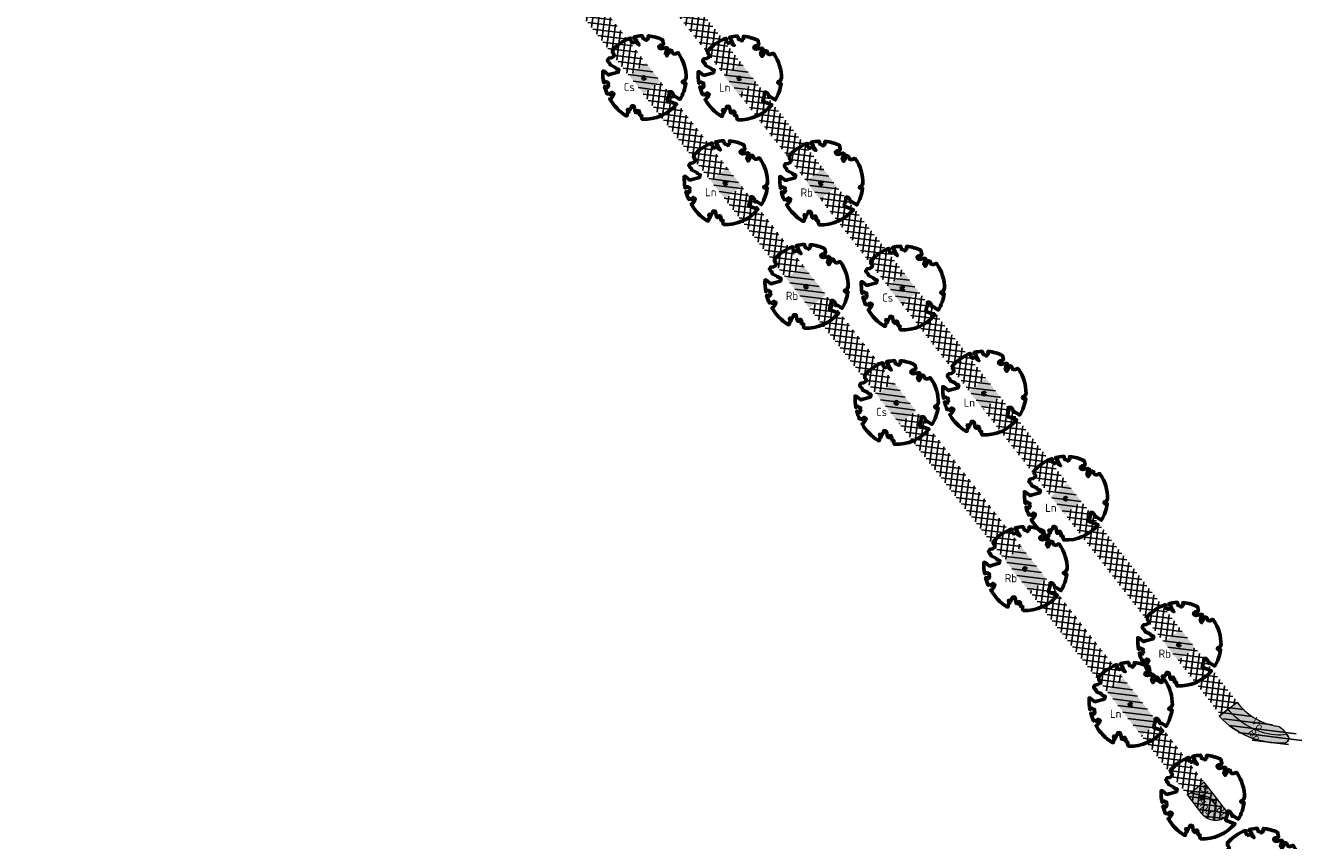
# Model space of a CAD drawing. Header units: metres. Extents: x 197065 to 198435, y 354837 to 355601.
# Tile 2 of 10: x 197350 to 197489, y 355053 to 355142. Entities that reach past the tile are written whole.
import ezdxf

# ---------------------------------------------------------------- set-up
doc = ezdxf.new("R2010")
doc.units = ezdxf.units.M
for name, color, linetype, lineweight in [('N-WE-GR-BEPLANING-T', 7, 'Continuous', 20), ('N-WE-GR-BOOM-S', 86, 'Continuous', 40), ('N-WE-GR-BOOMSPIEGELS-A', 62, 'Continuous', 20), ('N-WE-GR-PLANTVAKKEN-G', 7, 'Continuous', 20)]:
    doc.layers.add(name, color=color, linetype=linetype, lineweight=lineweight)
doc.layers.add('N-WE-GR-PLANTVAKKEN-A', color=7, linetype='Continuous', lineweight=20, true_color=0xffab57)
doc.layers.add('N-WE-RI-BOMENSTROOK_BOMENGROND-A', color=252, linetype='Continuous')
doc.layers.add('N-WE-RI-BOMENSTROOK_BOMENZAND-A', color=252, linetype='Continuous')
doc.styles.add('NLCS-ISO-M500-T25', font='NLCS-ISO.ttf', dxfattribs={"height": 1})
doc.styles.get("Standard").update_dxf_attribs({"font": 'arial.ttf'})
pattern_1 = [(352.816941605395, (197149.4492338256, 355488.5934941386), (0.07940031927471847, 0.6300163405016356), [])]
pattern_2 = [(352.816941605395, (197149.4492338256, 355488.5934941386), (0.07940031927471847, 0.6300163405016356), []), (82.81694160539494, (197149.4492338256, 355488.5934941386), (-0.6300163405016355, 0.07940031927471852), [])]

# ---------------------------------------------------------------- blocks, each defined once
blk = doc.blocks.new('*U6')
at = {"color": 86, "lineweight": 60}
blk.add_lwpolyline([(0.4325246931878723, 4.711883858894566), (0.4412366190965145, 4.722067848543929), (0.4495406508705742, 4.730963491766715), (0.457499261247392, 4.738955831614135), (0.4651749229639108, 4.746429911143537), (0.4726301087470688, 4.753770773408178), (0.4799272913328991, 4.761363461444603), (0.4871289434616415, 4.769593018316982), (0.4942975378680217, 4.778844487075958), (0.5013792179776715, 4.78953650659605), (0.507854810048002, 4.802222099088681), (0.5130888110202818, 4.817487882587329), (0.5164457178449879, 4.835920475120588), (0.5172900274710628, 4.858106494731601), (0.5149862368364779, 4.884632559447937), (0.5088988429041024, 4.916085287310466), (0.4752610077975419, 5.034436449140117, -0.5293802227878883), (0.5290991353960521, 5.098767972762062, -0.08713876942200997), (2.218306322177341, 4.624671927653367, -0.3723405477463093), (2.284485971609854, 4.472597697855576), (2.353810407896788, 4.119139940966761), (2.180208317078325, 3.946086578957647), (1.99206671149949, 3.985480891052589), (1.766984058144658, 3.816663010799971), (1.853127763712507, 3.602310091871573), (2.086202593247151, 3.527331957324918), (2.711896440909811, 3.67116193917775), (2.864476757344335, 3.58686285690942), (2.849520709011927, 3.452573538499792), (2.706793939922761, 3.364669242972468), (2.577044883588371, 2.941253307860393), (2.743005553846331, 2.669806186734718), (3.167776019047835, 3.346672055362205, -0.5046405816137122), (3.406018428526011, 3.139734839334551, 0.3319483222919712), (3.543642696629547, 2.921146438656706, 0.282007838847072), (3.99290985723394, 3.003759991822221), (3.956968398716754, 2.985163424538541, -0.5121558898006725), (4.162740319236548, 2.983535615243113, -0.1607604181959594), (5.094490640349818, -0.05607239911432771), (4.977332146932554, -0.1690536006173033), (4.976312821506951, -0.2938416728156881), (4.8618704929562, -0.3148519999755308), (4.876229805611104, -0.4378637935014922), (4.698090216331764, -0.3805204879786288), (4.644143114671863, -0.5192137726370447), (4.863809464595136, -0.6652633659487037), (4.932503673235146, -0.7196641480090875), (5.053640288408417, -0.5992007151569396, -0.1063709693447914), (4.340554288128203, -2.610345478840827), (3.70529781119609, -2.2009414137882), (3.587571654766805, -2.281876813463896), (3.512459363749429, -1.944794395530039), (3.286149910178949, -1.67334727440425), (3.023546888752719, -1.675915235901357), (3.029665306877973, -1.990035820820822), (2.830389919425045, -2.677651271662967), (2.860626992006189, -2.808775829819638), (3.005150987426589, -2.829446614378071), (3.929857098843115, -3.182947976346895, -0.2362982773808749), (-0.2250862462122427, -5.013472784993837, 0.1596250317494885), (-0.3470448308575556, -4.770134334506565, 0.3508021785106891), (-0.3148115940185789, -4.527846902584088, -0.5046405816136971), (-0.6000098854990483, -4.392775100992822), (-0.530619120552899, -4.170222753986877), (-0.6474450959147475, -3.962362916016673), (-0.8016343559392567, -3.977834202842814), (-0.8248145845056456, -4.14384857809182), (-0.941790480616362, -4.211479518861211), (-1.080272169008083, -4.105602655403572), (-1.199847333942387, -3.474824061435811), (-1.291065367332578, -3.383747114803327), (-1.521968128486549, -3.390946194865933), (-1.586173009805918, -3.664879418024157), (-1.680264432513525, -3.694423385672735), (-1.769024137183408, -3.922911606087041), (-2.003269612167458, -3.79763926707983, 0.7335825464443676), (-1.917708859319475, -3.972704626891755, -0.8616245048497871), (-1.870123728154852, -4.127626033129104, 0.2799778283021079), (-2.04306959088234, -4.392508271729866), (-2.03586990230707, -4.402599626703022, -0.8270561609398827), (-2.207893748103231, -4.582742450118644, -0.1167741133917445), (-4.152188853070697, -2.556267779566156), (-4.114413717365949, -2.549202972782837), (-4.083543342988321, -2.540638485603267), (-4.058769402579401, -2.530881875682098), (-4.039283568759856, -2.520240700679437), (-4.02427751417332, -2.509022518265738), (-4.012942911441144, -2.497534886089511), (-4.004471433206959, -2.486085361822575), (-3.767567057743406, -2.183934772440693), (-3.762478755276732, -2.173394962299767), (-3.758320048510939, -2.163280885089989), (-3.754774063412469, -2.153365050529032), (-3.751523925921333, -2.143419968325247), (-3.748252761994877, -2.133218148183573), (-3.744643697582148, -2.12253209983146), (-3.740379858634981, -2.111134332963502), (-3.735144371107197, -2.09879735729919), (-3.7287288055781, -2.085363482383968), (-3.721358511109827, -2.070954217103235), (-3.713367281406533, -2.055760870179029), (-3.705088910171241, -2.03997475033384), (-3.696857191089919, -2.02378716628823), (-3.689005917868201, -2.007389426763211), (-3.681868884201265, -1.990972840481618), (-3.675779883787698, -1.974728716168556), (-3.671016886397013, -1.958854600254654), (-3.667634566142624, -1.943572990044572), (-3.665631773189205, -1.929112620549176), (-3.665007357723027, -1.915702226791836), (-3.665760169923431, -1.903570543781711), (-3.66788905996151, -1.892946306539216), (-3.671392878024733, -1.884058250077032), (-3.676270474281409, -1.877135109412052), (-3.682496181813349, -1.87228834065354), (-3.689946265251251, -1.869160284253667), (-3.698472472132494, -1.867276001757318), (-3.707926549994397, -1.86616055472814), (-3.718160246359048, -1.865339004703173), (-3.72902530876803, -1.864336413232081), (-3.740373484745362, -1.86267784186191), (-3.752056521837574, -1.859888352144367), (-3.763951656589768, -1.855601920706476), (-3.776038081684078, -1.849888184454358), (-3.788320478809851, -1.842925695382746), (-3.800803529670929, -1.834893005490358), (-3.813491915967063, -1.8259686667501), (-3.826390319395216, -1.816331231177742), (-3.839503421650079, -1.806159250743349), (-3.852835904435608, -1.795631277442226), (-3.866362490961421, -1.784873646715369), (-3.879938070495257, -1.773803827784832), (-3.893387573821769, -1.76228707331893), (-3.906535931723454, -1.750188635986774), (-4.149695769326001, -2.02842049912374), (-4.161716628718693, -2.014754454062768), (-4.172911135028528, -2.000102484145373), (-4.183104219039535, -1.984329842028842), (-4.192608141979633, -1.967625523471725), (-4.203684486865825, -1.951473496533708), (-4.219082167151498, -1.937681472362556), (-4.241550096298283, -1.928057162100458), (-4.273837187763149, -1.924408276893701), (-4.318692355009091, -1.928542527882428), (-4.378864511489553, -1.942267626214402), (-4.457102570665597, -1.96739128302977, -0.04099741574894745), (-4.791147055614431, -1.027236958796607), (-4.617442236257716, -1.057135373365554), (-4.462688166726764, -1.156360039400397), (-4.380222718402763, -1.081691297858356), (-4.281020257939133, -0.9269601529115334), (-4.376017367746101, -0.7817417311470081), (-4.322820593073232, -0.567248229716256), (-4.520005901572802, -0.551067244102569), (-4.652051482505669, -0.4231675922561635), (-4.89199676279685, -0.5800962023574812, -0.05814040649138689), (-4.988069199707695, 0.8291727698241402), (-4.851792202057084, 0.8021379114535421), (-4.298456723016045, 0.3639367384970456), (-4.059571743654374, 0.4468333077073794), (-3.128243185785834, 0.6926248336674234), (-3.048903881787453, 1.000164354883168), (-3.408870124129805, 1.143500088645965), (-3.464013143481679, 1.261371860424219), (-4.121257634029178, 1.583987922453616), (-4.135853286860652, 1.768685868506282), (-4.357977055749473, 1.956958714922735), (-4.448296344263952, 2.139788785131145), (-4.296559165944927, 2.378269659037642), (-3.957550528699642, 2.431343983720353), (-3.649608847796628, 2.632691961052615), (-3.646147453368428, 2.840191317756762), (-3.838176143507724, 3.066466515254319), (-3.787176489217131, 3.162116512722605), (-3.863200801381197, 3.31009734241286, -0.1342797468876), (-1.664191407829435, 4.834836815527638, -0.5417265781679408), (-1.596738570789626, 4.783170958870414), (-1.607648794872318, 4.639467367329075), (-1.605334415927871, 4.564777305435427), (-1.595180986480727, 4.507652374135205), (-1.578905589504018, 4.464963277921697), (-1.558225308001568, 4.433580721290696), (-1.534857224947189, 4.41037540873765), (-1.510518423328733, 4.392218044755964), (-1.486925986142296, 4.375979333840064), (-1.465438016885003, 4.359178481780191), (-1.44597670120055, 4.341928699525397), (-1.428105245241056, 4.324991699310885), (-1.411386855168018, 4.3091291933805), (-1.395384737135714, 4.295102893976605), (-1.379662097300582, 4.283674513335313), (-1.3637821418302, 4.275605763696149), (-1.347308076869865, 4.271658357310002), (-1.329896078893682, 4.272312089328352), (-1.3115742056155, 4.276919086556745), (-1.292463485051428, 4.284549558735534), (-1.272684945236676, 4.294273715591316), (-1.25235961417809, 4.305161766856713), (-1.231608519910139, 4.316283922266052), (-1.210552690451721, 4.326710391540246), (-1.189313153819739, 4.335511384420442), (-1.168017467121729, 4.342023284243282), (-1.146819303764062, 4.346647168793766), (-1.125878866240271, 4.350050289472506), (-1.105356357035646, 4.352899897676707), (-1.085411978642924, 4.355863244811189), (-1.066205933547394, 4.359607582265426), (-1.047898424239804, 4.364800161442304), (-1.030649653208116, 4.372108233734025), (-1.014588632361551, 4.38201337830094), (-0.9997196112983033, 4.394254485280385), (-0.9860156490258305, 4.40838477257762), (-0.9734498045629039, 4.423957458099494), (-0.9628477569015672, 4.324096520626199), (-0.940279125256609, 4.298315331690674), (-0.8338833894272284, 4.117847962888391), (-0.6106941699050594, 3.995871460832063), (-0.9268198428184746, 4.507921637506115), (-0.9210099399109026, 4.523481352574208), (-0.9169947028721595, 4.538581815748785), (-0.9151697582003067, 4.553389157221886), (-0.9159307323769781, 4.56806950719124), (-0.9196732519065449, 4.58278899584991), (-0.9267929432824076, 4.59771375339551), (-0.9376854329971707, 4.613009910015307), (-0.9526429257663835, 4.628990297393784), (-0.9715439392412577, 4.64655455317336), (-0.9941635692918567, 4.666749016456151), (-1.020276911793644, 4.690620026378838), (-1.049659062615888, 4.719213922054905), (-1.082085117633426, 4.753577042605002), (-1.117330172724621, 4.794755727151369), (-1.199269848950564, 4.900951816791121, -0.5431042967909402), (-1.17106461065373, 4.981224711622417, -0.04676559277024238), (-0.234242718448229, 5.117425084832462, -0.3851675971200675), (-0.1815216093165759, 5.074406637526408), (-0.1522898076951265, 4.88240583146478), (-0.1377666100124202, 4.822421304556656), (-0.1214819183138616, 4.780422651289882), (-0.1038292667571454, 4.753143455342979), (-0.08520218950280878, 4.737317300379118), (-0.06599422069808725, 4.729677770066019), (-0.04659889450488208, 4.72695844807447), (-0.02740974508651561, 4.725892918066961), (-0.008747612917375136, 4.723795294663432), (0.009357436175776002, 4.720301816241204), (0.02694803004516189, 4.715629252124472), (0.04406679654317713, 4.709994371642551), (0.06075636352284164, 4.703613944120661), (0.07705935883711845, 4.696704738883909), (0.09301841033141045, 4.68948352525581), (0.1086761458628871, 4.682167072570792), (0.1240417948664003, 4.674922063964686), (0.138990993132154, 4.66771483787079), (0.1533659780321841, 4.660461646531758), (0.1670089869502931, 4.653078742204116), (0.1797622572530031, 4.645482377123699), (0.1914680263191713, 4.637588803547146), (0.2019685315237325, 4.629314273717), (0.211106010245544, 4.620575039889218), (0.2188088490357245, 4.611358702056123), (0.2253500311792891, 4.601938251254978), (0.2310886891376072, 4.59265802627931), (0.236383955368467, 4.583862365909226), (0.2415949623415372, 4.575895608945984), (0.2470808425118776, 4.56910209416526), (0.2532007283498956, 4.563826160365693), (0.2603137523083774, 4.560412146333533), (0.2686849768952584, 4.559130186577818), (0.2782031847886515, 4.55995359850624), (0.2886630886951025, 4.562781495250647), (0.2998594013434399, 4.567512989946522), (0.31158683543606, 4.574047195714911), (0.3236401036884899, 4.582283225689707), (0.3358139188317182, 4.592120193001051), (0.3479029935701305, 4.603457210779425), (0.3597324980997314, 4.616146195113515), (0.3712494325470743, 4.629850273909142), (0.382431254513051, 4.644185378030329), (0.393255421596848, 4.658767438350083), (0.4036993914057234, 4.673212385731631), (0.4137406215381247, 4.687136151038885), (0.4233565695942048, 4.700154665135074)], format="xyb", close=True, dxfattribs=at)
blk.add_circle((0, 0), 0.15, dxfattribs=at)
at = {"color": 7, "style": 'NLCS-ISO-M500-T25'}
for tag, p in [('NR', (-2.46167861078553, -0.401857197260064)), ('NAAM', (-2.46167861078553, -1.601857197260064))]:
    blk.add_attdef(tag, p, '', height=1, dxfattribs=at)
at = {"color": 7, "style": 'NLCS-ISO-M500-T25', "flags": 1}
for tag, p in [('WETNAAM', (-2.46167861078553, -2.801857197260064)), ('STAMDIA', (-2.46167861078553, -4.001857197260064)), ('STAMOMTR', (-2.46167861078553, -5.201857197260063)), ('OPMERKING', (-2.46167861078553, -6.401857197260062)), ('HANDH_KAPPEN', (-2.46167861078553, -7.601857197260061))]:
    blk.add_attdef(tag, p, '', height=1, dxfattribs=at)

msp = doc.modelspace()

# ---------------------------------------------------------------- hatches: boundary and pattern name
at = {"layer": 'N-WE-GR-BOOMSPIEGELS-A'}
h = msp.add_hatch(color=256, dxfattribs=at)
h.dxf.hatch_style = 1
h.paths.add_polyline_path([(197417.6367132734, 355138.2409869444), (197415.8297641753, 355136.8386864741), (197417.3667558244, 355134.8633211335), (197419.1809488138, 355136.271489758)])
h = msp.add_hatch(color=256, dxfattribs=at)
h.dxf.hatch_style = 1
h.paths.add_polyline_path([(197428.0159925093, 355138.1785248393), (197426.2071788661, 355136.7711236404), (197427.7359597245, 355134.7930260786), (197429.5543328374, 355136.1983632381)])
h = msp.add_hatch(color=256, dxfattribs=at)
h.dxf.hatch_style = 1
h.paths.add_polyline_path([(197426.5115606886, 355126.7741557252), (197424.7046115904, 355125.371855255), (197426.2416032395, 355123.3964899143), (197428.0557962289, 355124.8046585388)])
h = msp.add_hatch(color=256, dxfattribs=at)
h.dxf.hatch_style = 1
h.paths.add_polyline_path([(197436.9133697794, 355126.7265439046), (197435.104556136, 355125.3191427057), (197436.6333369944, 355123.341045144), (197438.4517101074, 355124.7463823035)])
h = msp.add_hatch(color=256, dxfattribs=at)
h.dxf.hatch_style = 1
h.paths.add_polyline_path([(197434.7805563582, 355116.1029403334), (197432.9667591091, 355114.7095088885), (197435.4327548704, 355111.5116392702), (197437.2503474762, 355112.9210215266)])
h = msp.add_hatch(color=256, dxfattribs=at)
h.dxf.hatch_style = 1
h.paths.add_polyline_path([(197445.8058729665, 355115.2707705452), (197443.9970593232, 355113.8633693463), (197445.5258401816, 355111.8852717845), (197447.3442132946, 355113.290608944)])
h = msp.add_hatch(color=256, dxfattribs=at)
h.dxf.hatch_style = 1
h.paths.add_polyline_path([(197444.6059662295, 355103.4397304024), (197442.7984383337, 355102.0381524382), (197445.2728524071, 355098.855001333), (197447.079988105, 355100.2571510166)])
h = msp.add_hatch(color=256, dxfattribs=at)
h.dxf.hatch_style = 1
h.paths.add_polyline_path([(197454.6971420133, 355103.8214427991), (197452.88832837, 355102.4140416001), (197454.4171092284, 355100.4359440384), (197456.2354823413, 355101.8412811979)])
h = msp.add_hatch(color=256, dxfattribs=at)
h.dxf.hatch_style = 1
h.paths.add_polyline_path([(197463.5869659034, 355092.3594702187), (197461.7781522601, 355090.9520690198), (197463.3069331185, 355088.973971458), (197465.1253062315, 355090.3793086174)])
h = msp.add_hatch(color=256, dxfattribs=at)
h.dxf.hatch_style = 1
h.paths.add_polyline_path([(197458.5961936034, 355085.4204198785), (197456.7873799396, 355084.0130187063), (197459.4764282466, 355080.5353322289), (197461.2959460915, 355081.9376148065)])
h = msp.add_hatch(color=256, dxfattribs=at)
h.dxf.hatch_style = 1
h.paths.add_polyline_path([(197477.4940728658, 355074.4531547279), (197475.9557676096, 355076.4221301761), (197474.1426742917, 355075.0148348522), (197475.6742308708, 355073.0466823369)])
h = msp.add_hatch(color=256, dxfattribs=at)
h.dxf.hatch_style = 1
h.paths.add_polyline_path([(197469.7143431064, 355071.0963025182), (197467.9055294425, 355069.6889013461), (197471.6548980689, 355064.8452820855), (197473.4709315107, 355066.2567737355)])
at = {"layer": 'N-WE-GR-PLANTVAKKEN-A'}
h = msp.add_hatch(color=256, dxfattribs=at)
h.dxf.hatch_style = 1
edge = h.paths.add_edge_path()
edge.add_arc((197486.3041297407, 355064.913293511), 1.0000000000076, 37.79680796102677, 79.0778210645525)
edge.add_arc((197485.6969534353, 355061.7668393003), 4.204502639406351, 79.07780114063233, 80.65153068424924)
edge.add_arc((197487.3885380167, 355072.4109426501), 6.573284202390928, 218.3563415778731, 261.1736113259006, ccw=False)
edge.add_line((197482.233988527, 355068.3318882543), (197482.0872029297, 355068.5206481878))
edge.add_line((197482.0872029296, 355068.5206481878), (197480.1385595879, 355067.0082181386))
edge.add_arc((197486.8547579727, 355073.1234946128), 9.083167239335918, 222.3186908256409, 272.4394380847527)
edge.add_arc((197487.2201240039, 355064.5481073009), 0.499999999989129, 272.4351305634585, 397.7967814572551)
edge.add_line((197487.6152187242, 355064.8545386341), (197487.0943188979, 355065.5261565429))
h = msp.add_hatch(color=256, dxfattribs=at)
h.dxf.hatch_style = 1
edge = h.paths.add_edge_path()
edge.add_line((197481.2535882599, 355056.2301042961), (197481.0166009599, 355056.0461558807))
edge.add_arc((197479.7913229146, 355057.6222556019), 1.996345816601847, 218.8848753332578, 307.861905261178, ccw=False)
edge.add_line((197478.2373495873, 355056.3690343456), (197476.7085655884, 355058.3471359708))
edge.add_line((197476.7085655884, 355058.3471359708), (197478.5151659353, 355059.7581097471))
edge.add_line((197478.5151659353, 355059.7581097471), (197481.2535882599, 355056.2301042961))
at = {"layer": 'N-WE-RI-BOMENSTROOK_BOMENGROND-A'}
h = msp.add_hatch(dxfattribs=at)
h.set_pattern_fill('ANSI31', color=256, scale=0.2)
h.set_pattern_definition(pattern_1)
h.paths.add_polyline_path([(197365.8189931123, 355204.9485386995), (197363.2796130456, 355208.2201110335), (197361.4626734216, 355206.809887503), (197364.0020534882, 355203.538315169)])
h.paths.add_polyline_path([(197358.8344563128, 355213.6371731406, 0.002598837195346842), (197358.2037368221, 355214.3420914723, 0.02111456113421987), (197351.9341728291, 355220.7137425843), (197350.9056990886, 355221.6742708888), (197350.7013947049, 355221.5104678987, 0.3999467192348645), (197350.3934824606, 355218.6972358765, 0.05840686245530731), (197354.4644483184, 355214.4870205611, -0.02617474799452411), (197356.9812345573, 355212.198789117)])
h.paths.add_polyline_path([(197374.7075038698, 355193.4971587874), (197373.1745999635, 355195.4720526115), (197371.3576603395, 355194.0618290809), (197372.8905642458, 355192.0869352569)])
h.paths.add_polyline_path([(197383.6006779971, 355182.0397708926), (197382.0654422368, 355184.0176689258), (197380.2485026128, 355182.6074453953), (197381.7837383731, 355180.6295473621)])
h.paths.add_polyline_path([(197392.4915193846, 355170.5853883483), (197390.9562845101, 355172.5632852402), (197389.1393448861, 355171.1530617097), (197390.6745797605, 355169.1751648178)])
h.paths.add_polyline_path([(197401.3800310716, 355159.1340072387), (197399.8471271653, 355161.1089010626), (197398.0301875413, 355159.6986775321), (197399.5630914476, 355157.7237837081)])
h.paths.add_polyline_path([(197410.2708733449, 355147.6796235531), (197408.7379694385, 355149.6545173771), (197406.9210298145, 355148.2442938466), (197408.4539337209, 355146.2694000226)])
h.paths.add_polyline_path([(197419.1617159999, 355136.2252393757), (197417.6288120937, 355138.2001331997), (197415.8118724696, 355136.7899096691), (197417.3447763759, 355134.8150158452)])
h.paths.add_polyline_path([(197428.0548896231, 355124.7678521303), (197426.5196547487, 355126.7457490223), (197424.7027151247, 355125.3355254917), (197426.2379499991, 355123.3576285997)])
h.paths.add_polyline_path([(197437.2515415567, 355112.9194831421), (197434.7800783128, 355116.1035558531), (197432.9631386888, 355114.6933323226), (197435.4346019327, 355111.5092596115)])
h.paths.add_polyline_path([(197447.0797943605, 355100.2574006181), (197444.6083241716, 355103.4414822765), (197442.7913845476, 355102.0312587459), (197445.2628547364, 355098.8471770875)])
h.paths.add_polyline_path([(197461.2946523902, 355081.9439008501), (197458.590774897, 355085.4274009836), (197456.773835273, 355084.017177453), (197459.4777127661, 355080.5336773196)])
h.paths.add_polyline_path([(197473.4732977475, 355066.2537252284), (197469.7144742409, 355071.0963492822), (197467.8975346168, 355069.6861257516), (197471.6563581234, 355064.8435016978)])
h = msp.add_hatch(dxfattribs=at)
h.set_pattern_fill('ANSI31', color=256, scale=0.2)
h.set_pattern_definition(pattern_1)
h.paths.add_polyline_path([(197415.449886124, 355154.3774749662), (197419.1288927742, 355149.6376817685), (197419.146583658, 355149.6514126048, -0.1185269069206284), (197417.5285944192, 355153.9572156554, 0.1360929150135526), (197415.5099464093, 355158.8125686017), (197411.8375650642, 355163.5002862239), (197409.3206340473, 355161.5296184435), (197409.009044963, 355159.0429419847), (197413.6867157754, 355153.0089846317)])
h.paths.add_polyline_path([(197420.6639529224, 355147.6631654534), (197419.5472424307, 355149.1018627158, -0.01728715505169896), (197419.146583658, 355149.6514126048), (197417.3628483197, 355148.2669606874), (197418.8951819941, 355146.2903282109)])
h.paths.add_polyline_path([(197429.5547830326, 355136.2087974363), (197428.0212264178, 355138.1845321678), (197426.2467078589, 355136.8072338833), (197427.7790664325, 355134.8305692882)])
h.paths.add_polyline_path([(197438.4456483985, 355124.7543839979), (197436.912069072, 355126.7301479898), (197435.1306048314, 355125.3474587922), (197436.662986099, 355123.370764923)])
h.paths.add_polyline_path([(197447.3364910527, 355113.29999982), (197445.8029117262, 355115.2757638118), (197444.014501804, 355113.887683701), (197445.5468830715, 355111.9109898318)])
h.paths.add_polyline_path([(197456.2266582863, 355101.8464858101), (197454.694432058, 355103.8205065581), (197452.8990759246, 355102.4270351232), (197454.4301051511, 355100.4520853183)])
h.paths.add_polyline_path([(197465.1181763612, 355090.391231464), (197463.5852677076, 355092.3661314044), (197461.782965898, 355090.9672690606), (197463.3146770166, 355088.9914396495)])
h.paths.add_polyline_path([(197477.4920950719, 355074.4494783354), (197475.9591849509, 355076.4243801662), (197474.1472164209, 355075.0180149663), (197475.6789290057, 355073.0421836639)])
h.paths.add_polyline_path([(197488.26698728, 355063.9646249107), (197489.1644275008, 355064.1526913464), (197489.2298045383, 355064.2319717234, 0.240433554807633), (197486.4433050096, 355065.9327888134, -0.1962946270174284), (197482.3224113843, 355068.2264125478), (197482.1038866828, 355068.5079455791), (197480.2871178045, 355067.0978545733), (197480.5055106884, 355066.8161388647, 0.2868261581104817)])
at = {"layer": 'N-WE-RI-BOMENSTROOK_BOMENZAND-A'}
h = msp.add_hatch(dxfattribs=at)
h.set_pattern_fill('ANSI37', color=256, scale=0.2)
h.set_pattern_definition(pattern_2)
h.paths.add_polyline_path([(197363.2796130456, 355208.2201110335), (197362.682455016, 355208.9894506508, 0.01658263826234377), (197358.8344563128, 355213.6371731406), (197356.9812345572, 355212.198789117, -0.03014263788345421), (197359.5645149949, 355209.2553515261), (197361.4626734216, 355206.809887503)])
h.paths.add_polyline_path([(197373.1745999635, 355195.4720526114), (197365.8189931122, 355204.9485386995), (197364.0020534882, 355203.538315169), (197371.3576603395, 355194.0618290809)])
h.paths.add_polyline_path([(197382.0654422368, 355184.0176689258), (197374.7075038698, 355193.4971587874), (197372.8905642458, 355192.0869352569), (197380.2485026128, 355182.6074453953)])
h.paths.add_polyline_path([(197390.9562845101, 355172.5632852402), (197383.6006779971, 355182.0397708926), (197381.7837383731, 355180.629547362), (197389.1393448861, 355171.1530617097)])
h.paths.add_polyline_path([(197399.8471271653, 355161.1089010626), (197392.4915193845, 355170.5853883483), (197390.6745797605, 355169.1751648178), (197398.0301875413, 355159.6986775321)])
h.paths.add_polyline_path([(197408.7379694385, 355149.6545173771), (197401.3800310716, 355159.1340072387), (197399.5630914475, 355157.7237837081), (197406.9210298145, 355148.2442938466)])
h.paths.add_polyline_path([(197417.6288120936, 355138.2001331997), (197410.2708733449, 355147.6796235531), (197408.4539337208, 355146.2694000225), (197415.8118724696, 355136.7899096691)])
h.paths.add_polyline_path([(197426.5196547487, 355126.7457490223), (197419.1617159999, 355136.2252393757), (197417.3447763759, 355134.8150158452), (197424.7027151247, 355125.3355254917)])
h.paths.add_polyline_path([(197434.7800783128, 355116.1035558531), (197428.0548896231, 355124.7678521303), (197426.2379499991, 355123.3576285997), (197432.9631386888, 355114.6933323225)])
h.paths.add_polyline_path([(197444.6083241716, 355103.4414822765), (197437.2515415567, 355112.9194831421), (197435.4346019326, 355111.5092596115), (197442.7913845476, 355102.0312587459)])
h.paths.add_polyline_path([(197458.590774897, 355085.4274009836), (197447.0797943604, 355100.2574006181), (197445.2628547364, 355098.8471770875), (197456.773835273, 355084.017177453)])
h.paths.add_polyline_path([(197469.7144742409, 355071.0963492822), (197461.2946523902, 355081.9439008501), (197459.4777127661, 355080.5336773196), (197467.8975346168, 355069.6861257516)])
h.paths.add_polyline_path([(197481.0166009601, 355056.0461558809), (197481.2535882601, 355056.2301042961), (197473.4732977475, 355066.2537252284), (197471.6563581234, 355064.8435016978), (197478.2103625, 355056.3997481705, 0.4142134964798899)])
h = msp.add_hatch(dxfattribs=at)
h.set_pattern_fill('ANSI37', color=256, scale=0.2)
h.set_pattern_definition(pattern_2)
h.paths.add_polyline_path([(197419.1288927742, 355149.6376817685), (197415.449886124, 355154.3774749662), (197413.6867157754, 355153.0089846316), (197417.3628483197, 355148.2669606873)])
h.paths.add_polyline_path([(197428.0212264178, 355138.1845321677), (197420.6639529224, 355147.6631654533), (197418.8951819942, 355146.2903282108), (197426.2467078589, 355136.8072338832)])
h.paths.add_polyline_path([(197436.912069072, 355126.7301479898), (197429.5547830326, 355136.2087974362), (197427.7790664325, 355134.8305692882), (197435.1306048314, 355125.3474587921)])
h.paths.add_polyline_path([(197445.8029117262, 355115.2757638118), (197438.4456483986, 355124.7543839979), (197436.662986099, 355123.3707649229), (197444.014501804, 355113.8876837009)])
h.paths.add_polyline_path([(197454.694432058, 355103.8205065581), (197447.3364910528, 355113.29999982), (197445.5468830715, 355111.9109898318), (197452.8990759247, 355102.4270351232)])
h.paths.add_polyline_path([(197463.5852677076, 355092.3661314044), (197456.2266582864, 355101.84648581), (197454.4301051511, 355100.4520853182), (197461.782965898, 355090.9672690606)])
h.paths.add_polyline_path([(197475.9591849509, 355076.4243801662), (197465.1181763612, 355090.3912314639), (197463.3146770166, 355088.9914396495), (197474.147216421, 355075.0180149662)])
h.paths.add_polyline_path([(197482.1038866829, 355068.507945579), (197477.4920950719, 355074.4494783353), (197475.6789290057, 355073.0421836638), (197480.2871178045, 355067.0978545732)])

# ---------------------------------------------------------------- linework, layer by layer
at = {"layer": 'N-WE-GR-PLANTVAKKEN-G', "flags": 128}
for points in [[(197480.1439144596, 355066.9840631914), (197482.0962171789, 355068.5019929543, 0.1885794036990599), (197486.1888893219, 355065.9283288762, -0.01910491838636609), (197486.5045159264, 355065.8800860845, -0.1821308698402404), (197487.1056537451, 355065.511542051), (197487.6271134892, 355064.8403587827, -0.6090471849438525), (197487.2538314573, 355064.0340629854, -0.2217426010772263)], [(197487.4912265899, 355065.0152620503, -0.09516706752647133), (197486.21433879, 355064.9192358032, -0.1946250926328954), (197481.1114011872, 355067.7363159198), (197482.0962171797, 355068.5019929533, 0.1885610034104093), (197486.1884267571, 355065.9284170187, -0.01902715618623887), (197486.5046295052, 355065.8800642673, -0.1820968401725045), (197487.105653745, 355065.5115420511)], [(197481.1114011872, 355067.73631592), (197480.1439144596, 355066.9840631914, 0.2217426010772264), (197487.2538314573, 355064.0340629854, 0.6090471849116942), (197487.6271134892, 355064.8403587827), (197487.4912265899, 355065.0152620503, -0.09516706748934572), (197486.21433879, 355064.9192358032, -0.194625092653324)], [(197479.8073558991, 355057.2105736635), (197479.4527903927, 355057.6577199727), (197479.0982248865, 355058.1048662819), (197477.0585836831, 355058.6205037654), (197476.7085655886, 355058.3471359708), (197478.2373495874, 355056.3690343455, 0.2035759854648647), (197479.6063316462, 355055.6345479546)], [(197481.0166009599, 355056.0461558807), (197481.2535882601, 355056.230104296), (197479.8843770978, 355057.9941070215), (197479.4556337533, 355057.6541341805), (197479.8073558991, 355057.2105736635), (197479.6063316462, 355055.6345479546, 0.1902880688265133)]]:
    msp.add_lwpolyline(points, format="xyb", close=True, dxfattribs=at)
msp.add_lwpolyline([(197479.0982248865, 355058.1048662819), (197479.4556337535, 355057.6541341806), (197479.8843770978, 355057.9941070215), (197478.5151659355, 355059.758109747), (197477.0585836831, 355058.6205037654)], close=True, dxfattribs=at)

# ---------------------------------------------------------------- block references
at = {"layer": 'N-WE-GR-BOOM-S'}
ref = msp.add_blockref('*U6', (197417.4303594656, 355136.584881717), dxfattribs=dict(at, xscale=0.9000000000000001, yscale=0.9000000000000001, zscale=0.9000000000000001))
ref.add_attrib('NAAM', 'Cs', (197415.2148487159, 355135.1432102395), dxfattribs={"layer": '0', "color": 7, "height": 0.9000000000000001, "style": 'NLCS-ISO-M500-T25'})
ref = msp.add_blockref('*U6', (197427.8206123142, 355136.5309409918), dxfattribs=dict(at, xscale=0.9000000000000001, yscale=0.9000000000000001, zscale=0.9000000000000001))
ref.add_attrib('NAAM', 'Ln', (197425.6051015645, 355135.0892695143), dxfattribs={"layer": '0', "color": 7, "height": 0.9000000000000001, "style": 'NLCS-ISO-M500-T25'})
ref = msp.add_blockref('*U6', (197426.3052068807, 355125.1180504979), dxfattribs=dict(at, xscale=0.9000000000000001, yscale=0.9000000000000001, zscale=0.9000000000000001))
ref.add_attrib('NAAM', 'Ln', (197424.089696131, 355123.6763790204), dxfattribs={"layer": '0', "color": 7, "height": 0.9000000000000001, "style": 'NLCS-ISO-M500-T25'})
ref = msp.add_blockref('*U6', (197436.7127524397, 355125.0748851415), dxfattribs=dict(at, xscale=0.9000000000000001, yscale=0.9000000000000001, zscale=0.9000000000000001))
ref.add_attrib('NAAM', 'Rb', (197434.49724169, 355123.6332136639), dxfattribs={"layer": '0', "color": 7, "height": 0.9000000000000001, "style": 'NLCS-ISO-M500-T25'})
ref = msp.add_blockref('*U6', (197435.105950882, 355113.8080100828), dxfattribs=dict(at, xscale=0.9000000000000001, yscale=0.9000000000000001, zscale=0.9000000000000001))
ref.add_attrib('NAAM', 'Rb', (197432.8904401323, 355112.3663386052), dxfattribs={"layer": '0', "color": 7, "height": 0.9000000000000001, "style": 'NLCS-ISO-M500-T25'})
ref = msp.add_blockref('*U6', (197445.6048926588, 355113.6188293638), dxfattribs=dict(at, xscale=0.9000000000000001, yscale=0.9000000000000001, zscale=0.9000000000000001))
ref.add_attrib('NAAM', 'Cs', (197443.3893819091, 355112.1771578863), dxfattribs={"layer": '0', "color": 7, "height": 0.9000000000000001, "style": 'NLCS-ISO-M500-T25'})
ref = msp.add_blockref('*U6', (197444.9361900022, 355101.1448609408), dxfattribs=dict(at, xscale=0.9000000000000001, yscale=0.9000000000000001, zscale=0.9000000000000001))
ref.add_attrib('NAAM', 'Cs', (197442.7206792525, 355099.7031894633), dxfattribs={"layer": '0', "color": 7, "height": 0.9000000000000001, "style": 'NLCS-ISO-M500-T25'})
ref = msp.add_blockref('*U6', (197454.497268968, 355102.1629572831), dxfattribs=dict(at, xscale=0.9000000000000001, yscale=0.9000000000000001, zscale=0.9000000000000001))
ref.add_attrib('NAAM', 'Ln', (197452.2817582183, 355100.7212858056), dxfattribs={"layer": '0', "color": 7, "height": 0.9000000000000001, "style": 'NLCS-ISO-M500-T25'})
ref = msp.add_blockref('*U6', (197463.3978571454, 355090.6984962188), dxfattribs=dict(at, xscale=0.9000000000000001, yscale=0.9000000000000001, zscale=0.9000000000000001))
ref.add_attrib('NAAM', 'Ln', (197461.1823463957, 355089.2568247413), dxfattribs={"layer": '0', "color": 7, "height": 0.9000000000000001, "style": 'NLCS-ISO-M500-T25'})
ref = msp.add_blockref('*U6', (197458.9780936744, 355083.0190849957), dxfattribs=dict(at, xscale=0.9000000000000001, yscale=0.9000000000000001, zscale=0.9000000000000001))
ref.add_attrib('NAAM', 'Rb', (197456.7625829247, 355081.5774135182), dxfattribs={"layer": '0', "color": 7, "height": 0.9000000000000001, "style": 'NLCS-ISO-M500-T25'})
ref = msp.add_blockref('*U6', (197475.760895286, 355074.7766593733), dxfattribs=dict(at, xscale=0.9000000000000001, yscale=0.9000000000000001, zscale=0.9000000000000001))
ref.add_attrib('NAAM', 'Rb', (197473.5453845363, 355073.3349878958), dxfattribs={"layer": '0', "color": 7, "height": 0.9000000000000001, "style": 'NLCS-ISO-M500-T25'})
ref = msp.add_blockref('*U6', (197470.4577689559, 355068.2195395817), dxfattribs=dict(at, xscale=0.9000000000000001, yscale=0.9000000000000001, zscale=0.9000000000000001))
ref.add_attrib('NAAM', 'Ln', (197468.2422582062, 355066.7778681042), dxfattribs={"layer": '0', "color": 7, "height": 0.9000000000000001, "style": 'NLCS-ISO-M500-T25'})
at = {"layer": 'N-WE-GR-BOOM-S', "xscale": 0.9000000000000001, "yscale": 0.9000000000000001, "zscale": 0.9000000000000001}
for p in [(197478.3194243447, 355058.1049499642), (197484.5040237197, 355050.1351142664)]:
    msp.add_blockref('*U6', p, dxfattribs=at)

# ---------------------------------------------------------------- texts
at = {"layer": 'N-WE-GR-BEPLANING-T', "char_height": 0.7999999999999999, "attachment_point": 1, "rotation": 307.81694160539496}
for s, insert in [('Vo', (197484.2261289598, 355066.9119887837)), ('Bb', (197483.8869432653, 355065.6965555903)), ('Sj', (197478.5892727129, 355059.6213745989)), ('Hpd', (197478.2969975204, 355058.1971851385)), ('Bb', (197480.4087510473, 355057.3060314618))]:
    msp.add_mtext_dynamic_manual_height_columns(s, width=2.254766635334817, gutter_width=12.5, heights=[0], dxfattribs=dict(at, insert=insert))

doc.saveas('drawing.dxf')
